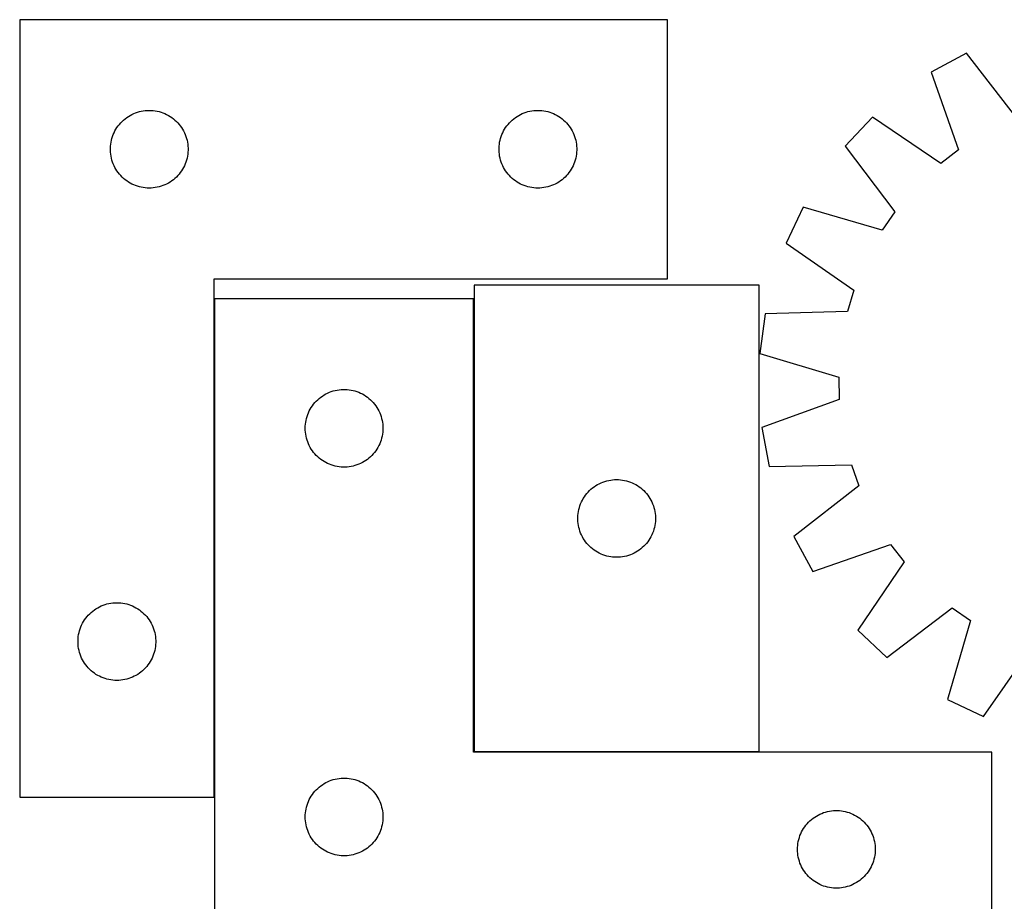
# Model space of a CAD drawing. Header units: millimetres. Extents: x 7 to 1493, y 8 to 2993.
# Tile 8 of 14: x 8 to 388, y 2653 to 2993. Entities that reach past the tile are written whole.
import ezdxf

# ---------------------------------------------------------------- set-up
doc = ezdxf.new("R2010")
doc.units = ezdxf.units.MM
doc.layers.add('COMMON', color=5, linetype='CONTINUOUS', true_color=0x0000ff)
doc.layers.add('CUT', color=7, linetype='CONTINUOUS', true_color=0x000000)

msp = doc.modelspace()

# ---------------------------------------------------------------- linework, layer by layer
at = {"layer": 'COMMON'}
for p, q in [((83.187169, 2885.674081), (83.187169, 2693.365533)), ((183.38717, 2885.674081), (183.38717, 2710.874082)), ((183.487171, 2710.774081), (293.487171, 2710.774081))]:
    msp.add_line(p, q, dxfattribs=at)
at = {"layer": 'CUT'}
for p, q in [((8.087169, 2993.365533), (8.087169, 2693.365533)), ((258.087169, 2993.365533), (8.087169, 2993.365533)), ((258.087169, 2893.365533), (258.087169, 2993.365533)), ((373.453504, 2980.420748), (359.930689, 2973.081535)), ((392.924754, 2955.324031), (373.453504, 2980.420748)), ((359.930689, 2973.081535), (370.363219, 2943.079251)), ((50.698948, 2956.419812), (51.380762, 2956.78284)), ((51.380762, 2956.78284), (52.08036, 2957.110287)), ((52.08036, 2957.110287), (52.795887, 2957.401286)), ((52.795887, 2957.401286), (53.525446, 2957.655064)), ((53.525446, 2957.655064), (54.267102, 2957.870949)), ((54.267102, 2957.870949), (55.018888, 2958.048369)), ((55.018888, 2958.048369), (55.77881, 2958.186852)), ((55.77881, 2958.186852), (56.544854, 2958.286032)), ((56.544854, 2958.286032), (57.314987, 2958.345645)), ((57.314987, 2958.345645), (58.087169, 2958.365533)), ((58.087169, 2958.365533), (58.85935, 2958.345645)), ((58.85935, 2958.345645), (59.629483, 2958.286032)), ((59.629483, 2958.286032), (60.395527, 2958.186852)), ((60.395527, 2958.186852), (61.15545, 2958.048369)), ((61.15545, 2958.048369), (61.907235, 2957.870949)), ((61.907235, 2957.870949), (62.648891, 2957.655064)), ((62.648891, 2957.655064), (63.37845, 2957.401286)), ((63.37845, 2957.401286), (64.093977, 2957.110287)), ((64.093977, 2957.110287), (64.793575, 2956.78284)), ((64.793575, 2956.78284), (65.47539, 2956.419812)), ((200.698948, 2956.419812), (201.380762, 2956.78284)), ((201.380762, 2956.78284), (202.08036, 2957.110287)), ((202.08036, 2957.110287), (202.795887, 2957.401286)), ((202.795887, 2957.401286), (203.525446, 2957.655064)), ((203.525446, 2957.655064), (204.267102, 2957.870949)), ((204.267102, 2957.870949), (205.018888, 2958.048369)), ((205.018888, 2958.048369), (205.77881, 2958.186852)), ((205.77881, 2958.186852), (206.544854, 2958.286032)), ((206.544854, 2958.286032), (207.314987, 2958.345645)), ((207.314987, 2958.345645), (208.087169, 2958.365533)), ((208.087169, 2958.365533), (208.85935, 2958.345645)), ((208.85935, 2958.345645), (209.629483, 2958.286032)), ((209.629483, 2958.286032), (210.395527, 2958.186852)), ((210.395527, 2958.186852), (211.15545, 2958.048369)), ((211.15545, 2958.048369), (211.907235, 2957.870949)), ((211.907235, 2957.870949), (212.648891, 2957.655064)), ((212.648891, 2957.655064), (213.37845, 2957.401286)), ((213.37845, 2957.401286), (214.093977, 2957.110287)), ((214.093977, 2957.110287), (214.793575, 2956.78284)), ((214.793575, 2956.78284), (215.47539, 2956.419812)), ((46.08958, 2952.368748), (46.568962, 2952.974431)), ((46.568962, 2952.974431), (47.078888, 2953.554634)), ((47.078888, 2953.554634), (47.618006, 2954.107816)), ((47.618006, 2954.107816), (48.184887, 2954.632512)), ((48.184887, 2954.632512), (48.778026, 2955.127331)), ((48.778026, 2955.127331), (49.395852, 2955.590959)), ((49.395852, 2955.590959), (50.036726, 2956.022167)), ((50.036726, 2956.022167), (50.698948, 2956.419812)), ((65.47539, 2956.419812), (66.137611, 2956.022167)), ((66.137611, 2956.022167), (66.778485, 2955.590959)), ((66.778485, 2955.590959), (67.396311, 2955.127331)), ((67.396311, 2955.127331), (67.98945, 2954.632512)), ((67.98945, 2954.632512), (68.556331, 2954.107816)), ((68.556331, 2954.107816), (69.095449, 2953.554634)), ((69.095449, 2953.554634), (69.605375, 2952.974431)), ((69.605375, 2952.974431), (70.084757, 2952.368748)), ((196.08958, 2952.368748), (196.568962, 2952.974431)), ((196.568962, 2952.974431), (197.078888, 2953.554634)), ((197.078888, 2953.554634), (197.618006, 2954.107816)), ((197.618006, 2954.107816), (198.184887, 2954.632512)), ((198.184887, 2954.632512), (198.778026, 2955.127331)), ((198.778026, 2955.127331), (199.395852, 2955.590959)), ((199.395852, 2955.590959), (200.036726, 2956.022167)), ((200.036726, 2956.022167), (200.698948, 2956.419812)), ((215.47539, 2956.419812), (216.137611, 2956.022167)), ((216.137611, 2956.022167), (216.778485, 2955.590959)), ((216.778485, 2955.590959), (217.396311, 2955.127331)), ((217.396311, 2955.127331), (217.98945, 2954.632512)), ((217.98945, 2954.632512), (218.556331, 2954.107816)), ((218.556331, 2954.107816), (219.095449, 2953.554634)), ((219.095449, 2953.554634), (219.605375, 2952.974431)), ((219.605375, 2952.974431), (220.084757, 2952.368748)), ((337.286246, 2955.712165), (326.693227, 2944.55338)), ((363.559818, 2937.860717), (337.286246, 2955.712165)), ((43.91983, 2948.293669), (44.192309, 2949.016452)), ((44.192309, 2949.016452), (44.501635, 2949.724249)), ((44.501635, 2949.724249), (44.846987, 2950.415185)), ((44.846987, 2950.415185), (45.227449, 2951.087426)), ((45.227449, 2951.087426), (45.642013, 2951.739189)), ((45.642013, 2951.739189), (46.08958, 2952.368748)), ((70.084757, 2952.368748), (70.532324, 2951.739189)), ((70.532324, 2951.739189), (70.946888, 2951.087426)), ((70.946888, 2951.087426), (71.32735, 2950.415185)), ((71.32735, 2950.415185), (71.672702, 2949.724249)), ((71.672702, 2949.724249), (71.982028, 2949.016452)), ((71.982028, 2949.016452), (72.254507, 2948.293669)), ((193.91983, 2948.293669), (194.192309, 2949.016452)), ((194.192309, 2949.016452), (194.501635, 2949.724249)), ((194.501635, 2949.724249), (194.846987, 2950.415185)), ((194.846987, 2950.415185), (195.227449, 2951.087426)), ((195.227449, 2951.087426), (195.642013, 2951.739189)), ((195.642013, 2951.739189), (196.08958, 2952.368748)), ((220.084757, 2952.368748), (220.532324, 2951.739189)), ((220.532324, 2951.739189), (220.946888, 2951.087426)), ((220.946888, 2951.087426), (221.32735, 2950.415185)), ((221.32735, 2950.415185), (221.672702, 2949.724249)), ((221.672702, 2949.724249), (221.982028, 2949.016452)), ((221.982028, 2949.016452), (222.254507, 2948.293669)), ((43.131906, 2944.523165), (43.211328, 2945.291509)), ((43.211328, 2945.291509), (43.330199, 2946.054745)), ((43.330199, 2946.054745), (43.488203, 2946.81085)), ((43.488203, 2946.81085), (43.68492, 2947.557818)), ((43.68492, 2947.557818), (43.91983, 2948.293669)), ((72.254507, 2948.293669), (72.489417, 2947.557818)), ((72.489417, 2947.557818), (72.686134, 2946.81085)), ((72.686134, 2946.81085), (72.844138, 2946.054745)), ((72.844138, 2946.054745), (72.963009, 2945.291509)), ((72.963009, 2945.291509), (73.042431, 2944.523165)), ((193.131906, 2944.523165), (193.211328, 2945.291509)), ((193.211328, 2945.291509), (193.330199, 2946.054745)), ((193.330199, 2946.054745), (193.488203, 2946.81085)), ((193.488203, 2946.81085), (193.68492, 2947.557818)), ((193.68492, 2947.557818), (193.91983, 2948.293669)), ((222.254507, 2948.293669), (222.489417, 2947.557818)), ((222.489417, 2947.557818), (222.686134, 2946.81085)), ((222.686134, 2946.81085), (222.844138, 2946.054745)), ((222.844138, 2946.054745), (222.963009, 2945.291509)), ((222.963009, 2945.291509), (223.042431, 2944.523165)), ((43.092142, 2943.751752), (43.131906, 2944.523165)), ((43.092142, 2942.979315), (43.092142, 2943.751752)), ((43.131906, 2942.207902), (43.092142, 2942.979315)), ((43.211328, 2941.439558), (43.131906, 2942.207902)), ((43.330199, 2940.676322), (43.211328, 2941.439558)), ((72.963009, 2941.439558), (72.844138, 2940.676322)), ((73.042431, 2942.207902), (72.963009, 2941.439558)), ((73.042431, 2944.523165), (73.082196, 2943.751752)), ((73.082196, 2942.979315), (73.042431, 2942.207902)), ((73.082196, 2943.751752), (73.082196, 2942.979315)), ((193.092142, 2943.751752), (193.131906, 2944.523165)), ((193.092142, 2942.979315), (193.092142, 2943.751752)), ((193.131906, 2942.207902), (193.092142, 2942.979315)), ((193.211328, 2941.439558), (193.131906, 2942.207902)), ((193.330199, 2940.676322), (193.211328, 2941.439558)), ((222.963009, 2941.439558), (222.844138, 2940.676322)), ((223.042431, 2942.207902), (222.963009, 2941.439558)), ((223.042431, 2944.523165), (223.082196, 2943.751752)), ((223.082196, 2942.979315), (223.042431, 2942.207902)), ((223.082196, 2943.751752), (223.082196, 2942.979315)), ((326.693227, 2944.55338), (345.886368, 2919.243341)), ((370.363219, 2943.079251), (363.559818, 2937.860717)), ((43.488203, 2939.920217), (43.330199, 2940.676322)), ((43.68492, 2939.173249), (43.488203, 2939.920217)), ((43.91983, 2938.437398), (43.68492, 2939.173249)), ((44.192309, 2937.714615), (43.91983, 2938.437398)), ((44.501635, 2937.006818), (44.192309, 2937.714615)), ((71.982028, 2937.714615), (71.672702, 2937.006818)), ((72.254507, 2938.437398), (71.982028, 2937.714615)), ((72.489417, 2939.173249), (72.254507, 2938.437398)), ((72.686134, 2939.920217), (72.489417, 2939.173249)), ((72.844138, 2940.676322), (72.686134, 2939.920217)), ((193.488203, 2939.920217), (193.330199, 2940.676322)), ((193.68492, 2939.173249), (193.488203, 2939.920217)), ((193.91983, 2938.437398), (193.68492, 2939.173249)), ((194.192309, 2937.714615), (193.91983, 2938.437398)), ((194.501635, 2937.006818), (194.192309, 2937.714615)), ((221.982028, 2937.714615), (221.672702, 2937.006818)), ((222.254507, 2938.437398), (221.982028, 2937.714615)), ((222.489417, 2939.173249), (222.254507, 2938.437398)), ((222.686134, 2939.920217), (222.489417, 2939.173249)), ((222.844138, 2940.676322), (222.686134, 2939.920217)), ((44.846987, 2936.315882), (44.501635, 2937.006818)), ((45.227449, 2935.643641), (44.846987, 2936.315882)), ((45.642013, 2934.991878), (45.227449, 2935.643641)), ((46.08958, 2934.362319), (45.642013, 2934.991878)), ((46.568962, 2933.756636), (46.08958, 2934.362319)), ((47.078888, 2933.176433), (46.568962, 2933.756636)), ((69.605375, 2933.756636), (69.095449, 2933.176433)), ((70.084757, 2934.362319), (69.605375, 2933.756636)), ((70.532324, 2934.991878), (70.084757, 2934.362319)), ((70.946888, 2935.643641), (70.532324, 2934.991878)), ((71.32735, 2936.315882), (70.946888, 2935.643641)), ((71.672702, 2937.006818), (71.32735, 2936.315882)), ((194.846987, 2936.315882), (194.501635, 2937.006818)), ((195.227449, 2935.643641), (194.846987, 2936.315882)), ((195.642013, 2934.991878), (195.227449, 2935.643641)), ((196.08958, 2934.362319), (195.642013, 2934.991878)), ((196.568962, 2933.756636), (196.08958, 2934.362319)), ((197.078888, 2933.176433), (196.568962, 2933.756636)), ((219.605375, 2933.756636), (219.095449, 2933.176433)), ((220.084757, 2934.362319), (219.605375, 2933.756636)), ((220.532324, 2934.991878), (220.084757, 2934.362319)), ((220.946888, 2935.643641), (220.532324, 2934.991878)), ((221.32735, 2936.315882), (220.946888, 2935.643641)), ((221.672702, 2937.006818), (221.32735, 2936.315882)), ((47.618006, 2932.623251), (47.078888, 2933.176433)), ((48.184887, 2932.098555), (47.618006, 2932.623251)), ((48.778026, 2931.603736), (48.184887, 2932.098555)), ((49.395852, 2931.140108), (48.778026, 2931.603736)), ((50.036726, 2930.7089), (49.395852, 2931.140108)), ((50.698948, 2930.311255), (50.036726, 2930.7089)), ((51.380762, 2929.948227), (50.698948, 2930.311255)), ((52.08036, 2929.62078), (51.380762, 2929.948227)), ((64.793575, 2929.948227), (64.093977, 2929.62078)), ((65.47539, 2930.311255), (64.793575, 2929.948227)), ((66.137611, 2930.7089), (65.47539, 2930.311255)), ((66.778485, 2931.140108), (66.137611, 2930.7089)), ((67.396311, 2931.603736), (66.778485, 2931.140108)), ((67.98945, 2932.098555), (67.396311, 2931.603736)), ((68.556331, 2932.623251), (67.98945, 2932.098555)), ((69.095449, 2933.176433), (68.556331, 2932.623251)), ((197.618006, 2932.623251), (197.078888, 2933.176433)), ((198.184887, 2932.098555), (197.618006, 2932.623251)), ((198.778026, 2931.603736), (198.184887, 2932.098555)), ((199.395852, 2931.140108), (198.778026, 2931.603736)), ((200.036726, 2930.7089), (199.395852, 2931.140108)), ((200.698948, 2930.311255), (200.036726, 2930.7089)), ((201.380762, 2929.948227), (200.698948, 2930.311255)), ((202.08036, 2929.62078), (201.380762, 2929.948227)), ((214.793575, 2929.948227), (214.093977, 2929.62078)), ((215.47539, 2930.311255), (214.793575, 2929.948227)), ((216.137611, 2930.7089), (215.47539, 2930.311255)), ((216.778485, 2931.140108), (216.137611, 2930.7089)), ((217.396311, 2931.603736), (216.778485, 2931.140108)), ((217.98945, 2932.098555), (217.396311, 2931.603736)), ((218.556331, 2932.623251), (217.98945, 2932.098555)), ((219.095449, 2933.176433), (218.556331, 2932.623251)), ((52.795887, 2929.329781), (52.08036, 2929.62078)), ((53.525446, 2929.076003), (52.795887, 2929.329781)), ((54.267102, 2928.860118), (53.525446, 2929.076003)), ((55.018888, 2928.682698), (54.267102, 2928.860118)), ((55.77881, 2928.544215), (55.018888, 2928.682698)), ((56.544854, 2928.445035), (55.77881, 2928.544215)), ((57.314987, 2928.385422), (56.544854, 2928.445035)), ((58.087169, 2928.365533), (57.314987, 2928.385422)), ((58.85935, 2928.385422), (58.087169, 2928.365533)), ((59.629483, 2928.445035), (58.85935, 2928.385422)), ((60.395527, 2928.544215), (59.629483, 2928.445035)), ((61.15545, 2928.682698), (60.395527, 2928.544215)), ((61.907235, 2928.860118), (61.15545, 2928.682698)), ((62.648891, 2929.076003), (61.907235, 2928.860118)), ((63.37845, 2929.329781), (62.648891, 2929.076003)), ((64.093977, 2929.62078), (63.37845, 2929.329781)), ((202.795887, 2929.329781), (202.08036, 2929.62078)), ((203.525446, 2929.076003), (202.795887, 2929.329781)), ((204.267102, 2928.860118), (203.525446, 2929.076003)), ((205.018888, 2928.682698), (204.267102, 2928.860118)), ((205.77881, 2928.544215), (205.018888, 2928.682698)), ((206.544854, 2928.445035), (205.77881, 2928.544215)), ((207.314987, 2928.385422), (206.544854, 2928.445035)), ((208.087169, 2928.365533), (207.314987, 2928.385422)), ((208.85935, 2928.385422), (208.087169, 2928.365533)), ((209.629483, 2928.445035), (208.85935, 2928.385422)), ((210.395527, 2928.544215), (209.629483, 2928.445035)), ((211.15545, 2928.682698), (210.395527, 2928.544215)), ((211.907235, 2928.860118), (211.15545, 2928.682698)), ((212.648891, 2929.076003), (211.907235, 2928.860118)), ((213.37845, 2929.329781), (212.648891, 2929.076003)), ((214.093977, 2929.62078), (213.37845, 2929.329781)), ((310.524512, 2921.036609), (303.898207, 2907.150551)), ((341.028565, 2912.177853), (310.524512, 2921.036609)), ((345.886368, 2919.243341), (341.028565, 2912.177853)), ((303.898207, 2907.150551), (329.973201, 2889.01028)), ((83.087169, 2693.365533), (83.087169, 2893.365533)), ((83.087169, 2893.365533), (258.087169, 2893.365533)), ((183.487171, 2890.874082), (183.487171, 2710.874082)), ((293.487171, 2890.874082), (183.487171, 2890.874082)), ((293.487171, 2710.874082), (293.487171, 2890.874082)), ((329.973201, 2889.01028), (327.536511, 2880.789458)), ((183.28717, 2885.674081), (83.28717, 2885.674081)), ((83.28717, 2885.674081), (83.28717, 2635.674081)), ((183.28717, 2710.674081), (183.28717, 2885.674081)), ((327.536511, 2880.789458), (295.787927, 2879.788365)), ((295.787927, 2879.788365), (293.776964, 2864.534298)), ((293.776964, 2864.534298), (324.181409, 2855.339491)), ((324.181409, 2855.339491), (324.404353, 2846.768047)), ((129.094885, 2850.076329), (129.841853, 2850.273046)), ((129.841853, 2850.273046), (130.597958, 2850.43105)), ((130.597958, 2850.43105), (131.361194, 2850.549921)), ((131.361194, 2850.549921), (132.129538, 2850.629344)), ((132.129538, 2850.629344), (132.900951, 2850.669108)), ((132.900951, 2850.669108), (133.673388, 2850.669108)), ((133.673388, 2850.669108), (134.444801, 2850.629344)), ((134.444801, 2850.629344), (135.213145, 2850.549921)), ((135.213145, 2850.549921), (135.976381, 2850.43105)), ((135.976381, 2850.43105), (136.732486, 2850.273046)), ((136.732486, 2850.273046), (137.479454, 2850.076329)), ((122.544887, 2846.143243), (123.098069, 2846.682361)), ((123.098069, 2846.682361), (123.678272, 2847.192287)), ((123.678272, 2847.192287), (124.283955, 2847.671669)), ((124.283955, 2847.671669), (124.913514, 2848.119236)), ((124.913514, 2848.119236), (125.565277, 2848.5338)), ((125.565277, 2848.5338), (126.237518, 2848.914263)), ((126.237518, 2848.914263), (126.928454, 2849.259615)), ((126.928454, 2849.259615), (127.636251, 2849.56894)), ((127.636251, 2849.56894), (128.359034, 2849.841419)), ((128.359034, 2849.841419), (129.094885, 2850.076329)), ((137.479454, 2850.076329), (138.215305, 2849.841419)), ((138.215305, 2849.841419), (138.938088, 2849.56894)), ((138.938088, 2849.56894), (139.645885, 2849.259615)), ((139.645885, 2849.259615), (140.336821, 2848.914263)), ((140.336821, 2848.914263), (141.009062, 2848.5338)), ((141.009062, 2848.5338), (141.660825, 2848.119236)), ((141.660825, 2848.119236), (142.290384, 2847.671669)), ((142.290384, 2847.671669), (142.896067, 2847.192287)), ((142.896067, 2847.192287), (143.47627, 2846.682361)), ((143.47627, 2846.682361), (144.029452, 2846.143243)), ((324.404353, 2846.768047), (294.51901, 2836.005099)), ((119.869863, 2842.380488), (120.232891, 2843.062302)), ((120.232891, 2843.062302), (120.630536, 2843.724524)), ((120.630536, 2843.724524), (121.061744, 2844.365397)), ((121.061744, 2844.365397), (121.525372, 2844.983223)), ((121.525372, 2844.983223), (122.020191, 2845.576362)), ((122.020191, 2845.576362), (122.544887, 2846.143243)), ((144.029452, 2846.143243), (144.554148, 2845.576362)), ((144.554148, 2845.576362), (145.048967, 2844.983223)), ((145.048967, 2844.983223), (145.512595, 2844.365397)), ((145.512595, 2844.365397), (145.943803, 2843.724524)), ((145.943803, 2843.724524), (146.341448, 2843.062302)), ((146.341448, 2843.062302), (146.704476, 2842.380488)), ((118.465851, 2837.982439), (118.604334, 2838.742362)), ((118.604334, 2838.742362), (118.781754, 2839.494147)), ((118.781754, 2839.494147), (118.997639, 2840.235803)), ((118.997639, 2840.235803), (119.251417, 2840.965362)), ((119.251417, 2840.965362), (119.542416, 2841.680889)), ((119.542416, 2841.680889), (119.869863, 2842.380488)), ((146.704476, 2842.380488), (147.031923, 2841.680889)), ((147.031923, 2841.680889), (147.322922, 2840.965362)), ((147.322922, 2840.965362), (147.5767, 2840.235803)), ((147.5767, 2840.235803), (147.792585, 2839.494147)), ((147.792585, 2839.494147), (147.970005, 2838.742362)), ((147.970005, 2838.742362), (148.108488, 2837.982439)), ((118.28717, 2835.674081), (118.307058, 2836.446262)), ((118.307058, 2834.901899), (118.28717, 2835.674081)), ((118.307058, 2836.446262), (118.366671, 2837.216396)), ((118.366671, 2837.216396), (118.465851, 2837.982439)), ((148.108488, 2837.982439), (148.207668, 2837.216396)), ((148.207668, 2837.216396), (148.267281, 2836.446262)), ((148.267281, 2836.446262), (148.28717, 2835.674081)), ((148.28717, 2835.674081), (148.267281, 2834.901899)), ((294.51901, 2836.005099), (297.320236, 2820.876197)), ((118.366671, 2834.131766), (118.307058, 2834.901899)), ((118.465851, 2833.365722), (118.366671, 2834.131766)), ((118.604334, 2832.6058), (118.465851, 2833.365722)), ((118.781754, 2831.854014), (118.604334, 2832.6058)), ((118.997639, 2831.112358), (118.781754, 2831.854014)), ((147.792585, 2831.854014), (147.5767, 2831.112358)), ((147.970005, 2832.6058), (147.792585, 2831.854014)), ((148.108488, 2833.365722), (147.970005, 2832.6058)), ((148.207668, 2834.131766), (148.108488, 2833.365722)), ((148.267281, 2834.901899), (148.207668, 2834.131766)), ((119.251417, 2830.382799), (118.997639, 2831.112358)), ((119.542416, 2829.667272), (119.251417, 2830.382799)), ((119.869863, 2828.967674), (119.542416, 2829.667272)), ((120.232891, 2828.28586), (119.869863, 2828.967674)), ((120.630536, 2827.623638), (120.232891, 2828.28586)), ((121.061744, 2826.982764), (120.630536, 2827.623638)), ((145.943803, 2827.623638), (145.512595, 2826.982764)), ((146.341448, 2828.28586), (145.943803, 2827.623638)), ((146.704476, 2828.967674), (146.341448, 2828.28586)), ((147.031923, 2829.667272), (146.704476, 2828.967674)), ((147.322922, 2830.382799), (147.031923, 2829.667272)), ((147.5767, 2831.112358), (147.322922, 2830.382799)), ((121.525372, 2826.364938), (121.061744, 2826.982764)), ((122.020191, 2825.771799), (121.525372, 2826.364938)), ((122.544887, 2825.204918), (122.020191, 2825.771799)), ((123.098069, 2824.6658), (122.544887, 2825.204918)), ((123.678272, 2824.155874), (123.098069, 2824.6658)), ((124.283955, 2823.676492), (123.678272, 2824.155874)), ((124.913514, 2823.228925), (124.283955, 2823.676492)), ((142.290384, 2823.676492), (141.660825, 2823.228925)), ((142.896067, 2824.155874), (142.290384, 2823.676492)), ((143.47627, 2824.6658), (142.896067, 2824.155874)), ((144.029452, 2825.204918), (143.47627, 2824.6658)), ((144.554148, 2825.771799), (144.029452, 2825.204918)), ((145.048967, 2826.364938), (144.554148, 2825.771799)), ((145.512595, 2826.982764), (145.048967, 2826.364938)), ((125.565277, 2822.814361), (124.913514, 2823.228925)), ((126.237518, 2822.433899), (125.565277, 2822.814361)), ((126.928454, 2822.088547), (126.237518, 2822.433899)), ((127.636251, 2821.779221), (126.928454, 2822.088547)), ((128.359034, 2821.506742), (127.636251, 2821.779221)), ((129.094885, 2821.271833), (128.359034, 2821.506742)), ((129.841853, 2821.075115), (129.094885, 2821.271833)), ((130.597958, 2820.917111), (129.841853, 2821.075115)), ((131.361194, 2820.798241), (130.597958, 2820.917111)), ((132.129538, 2820.718818), (131.361194, 2820.798241)), ((132.900951, 2820.679054), (132.129538, 2820.718818)), ((133.673388, 2820.679054), (132.900951, 2820.679054)), ((134.444801, 2820.718818), (133.673388, 2820.679054)), ((135.213145, 2820.798241), (134.444801, 2820.718818)), ((135.976381, 2820.917111), (135.213145, 2820.798241)), ((136.732486, 2821.075115), (135.976381, 2820.917111)), ((137.479454, 2821.271833), (136.732486, 2821.075115)), ((138.215305, 2821.506742), (137.479454, 2821.271833)), ((138.938088, 2821.779221), (138.215305, 2821.506742)), ((139.645885, 2822.088547), (138.938088, 2821.779221)), ((140.336821, 2822.433899), (139.645885, 2822.088547)), ((141.009062, 2822.814361), (140.336821, 2822.433899)), ((141.660825, 2823.228925), (141.009062, 2822.814361)), ((297.320236, 2820.876197), (329.077933, 2821.526907)), ((329.077933, 2821.526907), (331.938688, 2813.443872)), ((228.018008, 2811.616364), (228.584889, 2812.141061)), ((228.584889, 2812.141061), (229.178028, 2812.635879)), ((229.178028, 2812.635879), (229.795854, 2813.099507)), ((229.795854, 2813.099507), (230.436728, 2813.530715)), ((230.436728, 2813.530715), (231.09895, 2813.92836)), ((231.09895, 2813.92836), (231.780764, 2814.291388)), ((231.780764, 2814.291388), (232.480362, 2814.618835)), ((232.480362, 2814.618835), (233.195889, 2814.909834)), ((233.195889, 2814.909834), (233.925448, 2815.163612)), ((233.925448, 2815.163612), (234.667104, 2815.379498)), ((234.667104, 2815.379498), (235.41889, 2815.556917)), ((235.41889, 2815.556917), (236.178812, 2815.6954)), ((236.178812, 2815.6954), (236.944856, 2815.79458)), ((236.944856, 2815.79458), (237.714989, 2815.854193)), ((237.714989, 2815.854193), (238.487171, 2815.874082)), ((238.487171, 2815.874082), (239.259352, 2815.854193)), ((239.259352, 2815.854193), (240.029485, 2815.79458)), ((240.029485, 2815.79458), (240.795529, 2815.6954)), ((240.795529, 2815.6954), (241.555452, 2815.556917)), ((241.555452, 2815.556917), (242.307237, 2815.379498)), ((242.307237, 2815.379498), (243.048893, 2815.163612)), ((243.048893, 2815.163612), (243.778452, 2814.909834)), ((243.778452, 2814.909834), (244.493979, 2814.618835)), ((244.493979, 2814.618835), (245.193577, 2814.291388)), ((245.193577, 2814.291388), (245.875392, 2813.92836)), ((245.875392, 2813.92836), (246.537613, 2813.530715)), ((246.537613, 2813.530715), (247.178487, 2813.099507)), ((247.178487, 2813.099507), (247.796313, 2812.635879)), ((247.796313, 2812.635879), (248.389452, 2812.141061)), ((248.389452, 2812.141061), (248.956333, 2811.616364)), ((331.938688, 2813.443872), (306.841971, 2793.972621)), ((225.246989, 2807.923733), (225.627451, 2808.595974)), ((225.627451, 2808.595974), (226.042015, 2809.247737)), ((226.042015, 2809.247737), (226.489582, 2809.877296)), ((226.489582, 2809.877296), (226.968964, 2810.482979)), ((226.968964, 2810.482979), (227.47889, 2811.063182)), ((227.47889, 2811.063182), (228.018008, 2811.616364)), ((248.956333, 2811.616364), (249.495451, 2811.063182)), ((249.495451, 2811.063182), (250.005377, 2810.482979)), ((250.005377, 2810.482979), (250.484759, 2809.877296)), ((250.484759, 2809.877296), (250.932326, 2809.247737)), ((250.932326, 2809.247737), (251.34689, 2808.595974)), ((251.34689, 2808.595974), (251.727352, 2807.923733)), ((223.888205, 2804.319398), (224.084922, 2805.066366)), ((224.084922, 2805.066366), (224.319832, 2805.802217)), ((224.319832, 2805.802217), (224.592311, 2806.525)), ((224.592311, 2806.525), (224.901637, 2807.232798)), ((224.901637, 2807.232798), (225.246989, 2807.923733)), ((251.727352, 2807.923733), (252.072704, 2807.232798)), ((252.072704, 2807.232798), (252.38203, 2806.525)), ((252.38203, 2806.525), (252.654509, 2805.802217)), ((252.654509, 2805.802217), (252.889419, 2805.066366)), ((252.889419, 2805.066366), (253.086136, 2804.319398)), ((223.492144, 2801.2603), (223.531908, 2802.031714)), ((223.492144, 2800.487863), (223.492144, 2801.2603)), ((223.531908, 2802.031714), (223.61133, 2802.800057)), ((223.61133, 2802.800057), (223.730201, 2803.563293)), ((223.730201, 2803.563293), (223.888205, 2804.319398)), ((253.086136, 2804.319398), (253.24414, 2803.563293)), ((253.24414, 2803.563293), (253.363011, 2802.800057)), ((253.363011, 2802.800057), (253.442433, 2802.031714)), ((253.442433, 2802.031714), (253.482198, 2801.2603)), ((253.482198, 2801.2603), (253.482198, 2800.487863)), ((223.531908, 2799.71645), (223.492144, 2800.487863)), ((223.61133, 2798.948106), (223.531908, 2799.71645)), ((223.730201, 2798.18487), (223.61133, 2798.948106)), ((223.888205, 2797.428766), (223.730201, 2798.18487)), ((224.084922, 2796.681797), (223.888205, 2797.428766)), ((253.086136, 2797.428766), (252.889419, 2796.681797)), ((253.24414, 2798.18487), (253.086136, 2797.428766)), ((253.363011, 2798.948106), (253.24414, 2798.18487)), ((253.442433, 2799.71645), (253.363011, 2798.948106)), ((253.482198, 2800.487863), (253.442433, 2799.71645)), ((224.319832, 2795.945946), (224.084922, 2796.681797)), ((224.592311, 2795.223163), (224.319832, 2795.945946)), ((224.901637, 2794.515366), (224.592311, 2795.223163)), ((225.246989, 2793.824431), (224.901637, 2794.515366)), ((225.627451, 2793.15219), (225.246989, 2793.824431)), ((226.042015, 2792.500426), (225.627451, 2793.15219)), ((251.34689, 2793.15219), (250.932326, 2792.500426)), ((251.727352, 2793.824431), (251.34689, 2793.15219)), ((252.072704, 2794.515366), (251.727352, 2793.824431)), ((252.38203, 2795.223163), (252.072704, 2794.515366)), ((252.654509, 2795.945946), (252.38203, 2795.223163)), ((252.889419, 2796.681797), (252.654509, 2795.945946)), ((306.841971, 2793.972621), (314.181184, 2780.449807)), ((226.489582, 2791.870867), (226.042015, 2792.500426)), ((226.968964, 2791.265184), (226.489582, 2791.870867)), ((227.47889, 2790.684982), (226.968964, 2791.265184)), ((228.018008, 2790.131799), (227.47889, 2790.684982)), ((228.584889, 2789.607103), (228.018008, 2790.131799)), ((229.178028, 2789.112285), (228.584889, 2789.607103)), ((248.389452, 2789.607103), (247.796313, 2789.112285)), ((248.956333, 2790.131799), (248.389452, 2789.607103)), ((249.495451, 2790.684982), (248.956333, 2790.131799)), ((250.005377, 2791.265184), (249.495451, 2790.684982)), ((250.484759, 2791.870867), (250.005377, 2791.265184)), ((250.932326, 2792.500426), (250.484759, 2791.870867)), ((314.181184, 2780.449807), (344.183468, 2790.882337)), ((344.183468, 2790.882337), (349.402002, 2784.078935)), ((229.795854, 2788.648657), (229.178028, 2789.112285)), ((230.436728, 2788.217448), (229.795854, 2788.648657)), ((231.09895, 2787.819803), (230.436728, 2788.217448)), ((231.780764, 2787.456775), (231.09895, 2787.819803)), ((232.480362, 2787.129328), (231.780764, 2787.456775)), ((233.195889, 2786.838329), (232.480362, 2787.129328)), ((233.925448, 2786.584551), (233.195889, 2786.838329)), ((234.667104, 2786.368666), (233.925448, 2786.584551)), ((235.41889, 2786.191246), (234.667104, 2786.368666)), ((236.178812, 2786.052763), (235.41889, 2786.191246)), ((236.944856, 2785.953584), (236.178812, 2786.052763)), ((237.714989, 2785.89397), (236.944856, 2785.953584)), ((238.487171, 2785.874082), (237.714989, 2785.89397)), ((239.259352, 2785.89397), (238.487171, 2785.874082)), ((240.029485, 2785.953584), (239.259352, 2785.89397)), ((240.795529, 2786.052763), (240.029485, 2785.953584)), ((241.555452, 2786.191246), (240.795529, 2786.052763)), ((242.307237, 2786.368666), (241.555452, 2786.191246)), ((243.048893, 2786.584551), (242.307237, 2786.368666)), ((243.778452, 2786.838329), (243.048893, 2786.584551)), ((244.493979, 2787.129328), (243.778452, 2786.838329)), ((245.193577, 2787.456775), (244.493979, 2787.129328)), ((245.875392, 2787.819803), (245.193577, 2787.456775)), ((246.537613, 2788.217448), (245.875392, 2787.819803)), ((247.178487, 2788.648657), (246.537613, 2788.217448)), ((247.796313, 2789.112285), (247.178487, 2788.648657)), ((349.402002, 2784.078935), (331.550554, 2757.805364)), ((38.198948, 2766.419812), (38.880762, 2766.78284)), ((38.880762, 2766.78284), (39.58036, 2767.110287)), ((39.58036, 2767.110287), (40.295887, 2767.401286)), ((40.295887, 2767.401286), (41.025446, 2767.655064)), ((41.025446, 2767.655064), (41.767102, 2767.870949)), ((41.767102, 2767.870949), (42.518888, 2768.048369)), ((42.518888, 2768.048369), (43.27881, 2768.186852)), ((43.27881, 2768.186852), (44.044854, 2768.286032)), ((44.044854, 2768.286032), (44.814987, 2768.345645)), ((44.814987, 2768.345645), (45.587169, 2768.365533)), ((45.587169, 2768.365533), (46.35935, 2768.345645)), ((46.35935, 2768.345645), (47.129483, 2768.286032)), ((47.129483, 2768.286032), (47.895527, 2768.186852)), ((47.895527, 2768.186852), (48.65545, 2768.048369)), ((48.65545, 2768.048369), (49.407235, 2767.870949)), ((49.407235, 2767.870949), (50.148891, 2767.655064)), ((50.148891, 2767.655064), (50.87845, 2767.401286)), ((50.87845, 2767.401286), (51.593977, 2767.110287)), ((51.593977, 2767.110287), (52.293575, 2766.78284)), ((52.293575, 2766.78284), (52.97539, 2766.419812)), ((33.58958, 2762.368748), (34.068962, 2762.974431)), ((34.068962, 2762.974431), (34.578888, 2763.554634)), ((34.578888, 2763.554634), (35.118006, 2764.107816)), ((35.118006, 2764.107816), (35.684887, 2764.632512)), ((35.684887, 2764.632512), (36.278026, 2765.127331)), ((36.278026, 2765.127331), (36.895852, 2765.590959)), ((36.895852, 2765.590959), (37.536726, 2766.022167)), ((37.536726, 2766.022167), (38.198948, 2766.419812)), ((52.97539, 2766.419812), (53.637611, 2766.022167)), ((53.637611, 2766.022167), (54.278485, 2765.590959)), ((54.278485, 2765.590959), (54.896311, 2765.127331)), ((54.896311, 2765.127331), (55.48945, 2764.632512)), ((55.48945, 2764.632512), (56.056331, 2764.107816)), ((56.056331, 2764.107816), (56.595449, 2763.554634)), ((56.595449, 2763.554634), (57.105375, 2762.974431)), ((57.105375, 2762.974431), (57.584757, 2762.368748)), ((342.709339, 2747.212345), (368.019378, 2766.405486)), ((368.019378, 2766.405486), (375.084866, 2761.547682)), ((31.41983, 2758.293669), (31.692309, 2759.016452)), ((31.692309, 2759.016452), (32.001635, 2759.724249)), ((32.001635, 2759.724249), (32.346987, 2760.415185)), ((32.346987, 2760.415185), (32.727449, 2761.087426)), ((32.727449, 2761.087426), (33.142013, 2761.739189)), ((33.142013, 2761.739189), (33.58958, 2762.368748)), ((57.584757, 2762.368748), (58.032324, 2761.739189)), ((58.032324, 2761.739189), (58.446888, 2761.087426)), ((58.446888, 2761.087426), (58.82735, 2760.415185)), ((58.82735, 2760.415185), (59.172702, 2759.724249)), ((59.172702, 2759.724249), (59.482028, 2759.016452)), ((59.482028, 2759.016452), (59.754507, 2758.293669)), ((375.084866, 2761.547682), (366.22611, 2731.04363)), ((30.631906, 2754.523165), (30.711328, 2755.291509)), ((30.711328, 2755.291509), (30.830199, 2756.054745)), ((30.830199, 2756.054745), (30.988203, 2756.81085)), ((30.988203, 2756.81085), (31.18492, 2757.557818)), ((31.18492, 2757.557818), (31.41983, 2758.293669)), ((59.754507, 2758.293669), (59.989417, 2757.557818)), ((59.989417, 2757.557818), (60.186134, 2756.81085)), ((60.186134, 2756.81085), (60.344138, 2756.054745)), ((60.344138, 2756.054745), (60.463009, 2755.291509)), ((60.463009, 2755.291509), (60.542431, 2754.523165)), ((331.550554, 2757.805364), (342.709339, 2747.212345)), ((30.592142, 2753.751752), (30.631906, 2754.523165)), ((30.592142, 2752.979315), (30.592142, 2753.751752)), ((30.631906, 2752.207902), (30.592142, 2752.979315)), ((30.711328, 2751.439558), (30.631906, 2752.207902)), ((30.830199, 2750.676322), (30.711328, 2751.439558)), ((60.463009, 2751.439558), (60.344138, 2750.676322)), ((60.542431, 2752.207902), (60.463009, 2751.439558)), ((60.542431, 2754.523165), (60.582196, 2753.751752)), ((60.582196, 2752.979315), (60.542431, 2752.207902)), ((60.582196, 2753.751752), (60.582196, 2752.979315)), ((30.988203, 2749.920217), (30.830199, 2750.676322)), ((31.18492, 2749.173249), (30.988203, 2749.920217)), ((31.41983, 2748.437398), (31.18492, 2749.173249)), ((31.692309, 2747.714615), (31.41983, 2748.437398)), ((32.001635, 2747.006818), (31.692309, 2747.714615)), ((59.482028, 2747.714615), (59.172702, 2747.006818)), ((59.754507, 2748.437398), (59.482028, 2747.714615)), ((59.989417, 2749.173249), (59.754507, 2748.437398)), ((60.186134, 2749.920217), (59.989417, 2749.173249)), ((60.344138, 2750.676322), (60.186134, 2749.920217)), ((380.112168, 2724.417324), (398.252439, 2750.492318)), ((32.346987, 2746.315882), (32.001635, 2747.006818)), ((32.727449, 2745.643641), (32.346987, 2746.315882)), ((33.142013, 2744.991878), (32.727449, 2745.643641)), ((33.58958, 2744.362319), (33.142013, 2744.991878)), ((34.068962, 2743.756636), (33.58958, 2744.362319)), ((34.578888, 2743.176433), (34.068962, 2743.756636)), ((57.105375, 2743.756636), (56.595449, 2743.176433)), ((57.584757, 2744.362319), (57.105375, 2743.756636)), ((58.032324, 2744.991878), (57.584757, 2744.362319)), ((58.446888, 2745.643641), (58.032324, 2744.991878)), ((58.82735, 2746.315882), (58.446888, 2745.643641)), ((59.172702, 2747.006818), (58.82735, 2746.315882)), ((35.118006, 2742.623251), (34.578888, 2743.176433)), ((35.684887, 2742.098555), (35.118006, 2742.623251)), ((36.278026, 2741.603736), (35.684887, 2742.098555)), ((36.895852, 2741.140108), (36.278026, 2741.603736)), ((37.536726, 2740.7089), (36.895852, 2741.140108)), ((38.198948, 2740.311255), (37.536726, 2740.7089)), ((38.880762, 2739.948227), (38.198948, 2740.311255)), ((39.58036, 2739.62078), (38.880762, 2739.948227)), ((52.293575, 2739.948227), (51.593977, 2739.62078)), ((52.97539, 2740.311255), (52.293575, 2739.948227)), ((53.637611, 2740.7089), (52.97539, 2740.311255)), ((54.278485, 2741.140108), (53.637611, 2740.7089)), ((54.896311, 2741.603736), (54.278485, 2741.140108)), ((55.48945, 2742.098555), (54.896311, 2741.603736)), ((56.056331, 2742.623251), (55.48945, 2742.098555)), ((56.595449, 2743.176433), (56.056331, 2742.623251)), ((40.295887, 2739.329781), (39.58036, 2739.62078)), ((41.025446, 2739.076003), (40.295887, 2739.329781)), ((41.767102, 2738.860118), (41.025446, 2739.076003)), ((42.518888, 2738.682698), (41.767102, 2738.860118)), ((43.27881, 2738.544215), (42.518888, 2738.682698)), ((44.044854, 2738.445035), (43.27881, 2738.544215)), ((44.814987, 2738.385422), (44.044854, 2738.445035)), ((45.587169, 2738.365533), (44.814987, 2738.385422)), ((46.35935, 2738.385422), (45.587169, 2738.365533)), ((47.129483, 2738.445035), (46.35935, 2738.385422)), ((47.895527, 2738.544215), (47.129483, 2738.445035)), ((48.65545, 2738.682698), (47.895527, 2738.544215)), ((49.407235, 2738.860118), (48.65545, 2738.682698)), ((50.148891, 2739.076003), (49.407235, 2738.860118)), ((50.87845, 2739.329781), (50.148891, 2739.076003)), ((51.593977, 2739.62078), (50.87845, 2739.329781)), ((366.22611, 2731.04363), (380.112168, 2724.417324)), ((383.28717, 2710.674081), (183.28717, 2710.674081)), ((183.487171, 2710.874082), (293.487171, 2710.874082)), ((383.28717, 2635.674081), (383.28717, 2710.674081)), ((124.913514, 2698.119236), (125.565277, 2698.5338)), ((125.565277, 2698.5338), (126.237518, 2698.914263)), ((126.237518, 2698.914263), (126.928454, 2699.259615)), ((126.928454, 2699.259615), (127.636251, 2699.56894)), ((127.636251, 2699.56894), (128.359034, 2699.841419)), ((128.359034, 2699.841419), (129.094885, 2700.076329)), ((129.094885, 2700.076329), (129.841853, 2700.273046)), ((129.841853, 2700.273046), (130.597958, 2700.43105)), ((130.597958, 2700.43105), (131.361194, 2700.549921)), ((131.361194, 2700.549921), (132.129538, 2700.629344)), ((132.129538, 2700.629344), (132.900951, 2700.669108)), ((132.900951, 2700.669108), (133.673388, 2700.669108)), ((133.673388, 2700.669108), (134.444801, 2700.629344)), ((134.444801, 2700.629344), (135.213145, 2700.549921)), ((135.213145, 2700.549921), (135.976381, 2700.43105)), ((135.976381, 2700.43105), (136.732486, 2700.273046)), ((136.732486, 2700.273046), (137.479454, 2700.076329)), ((137.479454, 2700.076329), (138.215305, 2699.841419)), ((138.215305, 2699.841419), (138.938088, 2699.56894)), ((138.938088, 2699.56894), (139.645885, 2699.259615)), ((139.645885, 2699.259615), (140.336821, 2698.914263)), ((140.336821, 2698.914263), (141.009062, 2698.5338)), ((141.009062, 2698.5338), (141.660825, 2698.119236)), ((120.630536, 2693.724524), (121.061744, 2694.365397)), ((121.061744, 2694.365397), (121.525372, 2694.983223)), ((121.525372, 2694.983223), (122.020191, 2695.576362)), ((122.020191, 2695.576362), (122.544887, 2696.143243)), ((122.544887, 2696.143243), (123.098069, 2696.682361)), ((123.098069, 2696.682361), (123.678272, 2697.192287)), ((123.678272, 2697.192287), (124.283955, 2697.671669)), ((124.283955, 2697.671669), (124.913514, 2698.119236)), ((141.660825, 2698.119236), (142.290384, 2697.671669)), ((142.290384, 2697.671669), (142.896067, 2697.192287)), ((142.896067, 2697.192287), (143.47627, 2696.682361)), ((143.47627, 2696.682361), (144.029452, 2696.143243)), ((144.029452, 2696.143243), (144.554148, 2695.576362)), ((144.554148, 2695.576362), (145.048967, 2694.983223)), ((145.048967, 2694.983223), (145.512595, 2694.365397)), ((145.512595, 2694.365397), (145.943803, 2693.724524)), ((8.087169, 2693.365533), (83.087169, 2693.365533)), ((118.997639, 2690.235803), (119.251417, 2690.965362)), ((119.251417, 2690.965362), (119.542416, 2691.680889)), ((119.542416, 2691.680889), (119.869863, 2692.380488)), ((119.869863, 2692.380488), (120.232891, 2693.062302)), ((120.232891, 2693.062302), (120.630536, 2693.724524)), ((145.943803, 2693.724524), (146.341448, 2693.062302)), ((146.341448, 2693.062302), (146.704476, 2692.380488)), ((146.704476, 2692.380488), (147.031923, 2691.680889)), ((147.031923, 2691.680889), (147.322922, 2690.965362)), ((147.322922, 2690.965362), (147.5767, 2690.235803)), ((118.307058, 2686.446262), (118.366671, 2687.216396)), ((118.366671, 2687.216396), (118.465851, 2687.982439)), ((118.465851, 2687.982439), (118.604334, 2688.742362)), ((118.604334, 2688.742362), (118.781754, 2689.494147)), ((118.781754, 2689.494147), (118.997639, 2690.235803)), ((147.5767, 2690.235803), (147.792585, 2689.494147)), ((147.792585, 2689.494147), (147.970005, 2688.742362)), ((147.970005, 2688.742362), (148.108488, 2687.982439)), ((148.108488, 2687.982439), (148.207668, 2687.216396)), ((148.207668, 2687.216396), (148.267281, 2686.446262)), ((316.237518, 2686.414263), (316.928454, 2686.759615)), ((316.928454, 2686.759615), (317.636251, 2687.06894)), ((317.636251, 2687.06894), (318.359034, 2687.341419)), ((318.359034, 2687.341419), (319.094885, 2687.576329)), ((319.094885, 2687.576329), (319.841853, 2687.773046)), ((319.841853, 2687.773046), (320.597958, 2687.93105)), ((320.597958, 2687.93105), (321.361194, 2688.049921)), ((321.361194, 2688.049921), (322.129538, 2688.129344)), ((322.129538, 2688.129344), (322.900951, 2688.169108)), ((322.900951, 2688.169108), (323.673388, 2688.169108)), ((323.673388, 2688.169108), (324.444801, 2688.129344)), ((324.444801, 2688.129344), (325.213145, 2688.049921)), ((325.213145, 2688.049921), (325.976381, 2687.93105)), ((325.976381, 2687.93105), (326.732486, 2687.773046)), ((326.732486, 2687.773046), (327.479454, 2687.576329)), ((327.479454, 2687.576329), (328.215305, 2687.341419)), ((328.215305, 2687.341419), (328.938088, 2687.06894)), ((328.938088, 2687.06894), (329.645885, 2686.759615)), ((329.645885, 2686.759615), (330.336821, 2686.414263)), ((118.28717, 2685.674081), (118.307058, 2686.446262)), ((118.307058, 2684.901899), (118.28717, 2685.674081)), ((118.366671, 2684.131766), (118.307058, 2684.901899)), ((118.465851, 2683.365722), (118.366671, 2684.131766)), ((118.604334, 2682.6058), (118.465851, 2683.365722)), ((148.108488, 2683.365722), (147.970005, 2682.6058)), ((148.207668, 2684.131766), (148.108488, 2683.365722)), ((148.267281, 2684.901899), (148.207668, 2684.131766)), ((148.267281, 2686.446262), (148.28717, 2685.674081)), ((148.28717, 2685.674081), (148.267281, 2684.901899)), ((311.525372, 2682.483223), (312.020191, 2683.076362)), ((312.020191, 2683.076362), (312.544887, 2683.643243)), ((312.544887, 2683.643243), (313.098069, 2684.182361)), ((313.098069, 2684.182361), (313.678272, 2684.692287)), ((313.678272, 2684.692287), (314.283955, 2685.171669)), ((314.283955, 2685.171669), (314.913514, 2685.619236)), ((314.913514, 2685.619236), (315.565277, 2686.0338)), ((315.565277, 2686.0338), (316.237518, 2686.414263)), ((330.336821, 2686.414263), (331.009062, 2686.0338)), ((331.009062, 2686.0338), (331.660825, 2685.619236)), ((331.660825, 2685.619236), (332.290384, 2685.171669)), ((332.290384, 2685.171669), (332.896067, 2684.692287)), ((332.896067, 2684.692287), (333.47627, 2684.182361)), ((333.47627, 2684.182361), (334.029452, 2683.643243)), ((334.029452, 2683.643243), (334.554148, 2683.076362)), ((334.554148, 2683.076362), (335.048967, 2682.483223)), ((118.781754, 2681.854014), (118.604334, 2682.6058)), ((118.997639, 2681.112358), (118.781754, 2681.854014)), ((119.251417, 2680.382799), (118.997639, 2681.112358)), ((119.542416, 2679.667272), (119.251417, 2680.382799)), ((119.869863, 2678.967674), (119.542416, 2679.667272)), ((147.031923, 2679.667272), (146.704476, 2678.967674)), ((147.322922, 2680.382799), (147.031923, 2679.667272)), ((147.5767, 2681.112358), (147.322922, 2680.382799)), ((147.792585, 2681.854014), (147.5767, 2681.112358)), ((147.970005, 2682.6058), (147.792585, 2681.854014)), ((309.251417, 2678.465362), (309.542416, 2679.180889)), ((309.542416, 2679.180889), (309.869863, 2679.880488)), ((309.869863, 2679.880488), (310.232891, 2680.562302)), ((310.232891, 2680.562302), (310.630536, 2681.224524)), ((310.630536, 2681.224524), (311.061744, 2681.865397)), ((311.061744, 2681.865397), (311.525372, 2682.483223)), ((335.048967, 2682.483223), (335.512595, 2681.865397)), ((335.512595, 2681.865397), (335.943803, 2681.224524)), ((335.943803, 2681.224524), (336.341448, 2680.562302)), ((336.341448, 2680.562302), (336.704476, 2679.880488)), ((336.704476, 2679.880488), (337.031923, 2679.180889)), ((337.031923, 2679.180889), (337.322922, 2678.465362)), ((120.232891, 2678.28586), (119.869863, 2678.967674)), ((120.630536, 2677.623638), (120.232891, 2678.28586)), ((121.061744, 2676.982764), (120.630536, 2677.623638)), ((121.525372, 2676.364938), (121.061744, 2676.982764)), ((122.020191, 2675.771799), (121.525372, 2676.364938)), ((122.544887, 2675.204918), (122.020191, 2675.771799)), ((144.554148, 2675.771799), (144.029452, 2675.204918)), ((145.048967, 2676.364938), (144.554148, 2675.771799)), ((145.512595, 2676.982764), (145.048967, 2676.364938)), ((145.943803, 2677.623638), (145.512595, 2676.982764)), ((146.341448, 2678.28586), (145.943803, 2677.623638)), ((146.704476, 2678.967674), (146.341448, 2678.28586)), ((308.366671, 2674.716396), (308.465851, 2675.482439)), ((308.465851, 2675.482439), (308.604334, 2676.242362)), ((308.604334, 2676.242362), (308.781754, 2676.994147)), ((308.781754, 2676.994147), (308.997639, 2677.735803)), ((308.997639, 2677.735803), (309.251417, 2678.465362)), ((337.322922, 2678.465362), (337.5767, 2677.735803)), ((337.5767, 2677.735803), (337.792585, 2676.994147)), ((337.792585, 2676.994147), (337.970005, 2676.242362)), ((337.970005, 2676.242362), (338.108488, 2675.482439)), ((338.108488, 2675.482439), (338.207668, 2674.716396)), ((123.098069, 2674.6658), (122.544887, 2675.204918)), ((123.678272, 2674.155874), (123.098069, 2674.6658)), ((124.283955, 2673.676492), (123.678272, 2674.155874)), ((124.913514, 2673.228925), (124.283955, 2673.676492)), ((125.565277, 2672.814361), (124.913514, 2673.228925)), ((126.237518, 2672.433899), (125.565277, 2672.814361)), ((126.928454, 2672.088547), (126.237518, 2672.433899)), ((127.636251, 2671.779221), (126.928454, 2672.088547)), ((128.359034, 2671.506742), (127.636251, 2671.779221)), ((138.938088, 2671.779221), (138.215305, 2671.506742)), ((139.645885, 2672.088547), (138.938088, 2671.779221)), ((140.336821, 2672.433899), (139.645885, 2672.088547)), ((141.009062, 2672.814361), (140.336821, 2672.433899)), ((141.660825, 2673.228925), (141.009062, 2672.814361)), ((142.290384, 2673.676492), (141.660825, 2673.228925)), ((142.896067, 2674.155874), (142.290384, 2673.676492)), ((143.47627, 2674.6658), (142.896067, 2674.155874)), ((144.029452, 2675.204918), (143.47627, 2674.6658)), ((308.28717, 2673.174081), (308.307058, 2673.946262)), ((308.307058, 2672.401899), (308.28717, 2673.174081)), ((308.307058, 2673.946262), (308.366671, 2674.716396)), ((308.366671, 2671.631766), (308.307058, 2672.401899)), ((308.465851, 2670.865722), (308.366671, 2671.631766)), ((338.207668, 2671.631766), (338.108488, 2670.865722)), ((338.207668, 2674.716396), (338.267281, 2673.946262)), ((338.267281, 2672.401899), (338.207668, 2671.631766)), ((338.267281, 2673.946262), (338.28717, 2673.174081)), ((338.28717, 2673.174081), (338.267281, 2672.401899)), ((129.094885, 2671.271833), (128.359034, 2671.506742)), ((129.841853, 2671.075115), (129.094885, 2671.271833)), ((130.597958, 2670.917111), (129.841853, 2671.075115)), ((131.361194, 2670.798241), (130.597958, 2670.917111)), ((132.129538, 2670.718818), (131.361194, 2670.798241)), ((132.900951, 2670.679054), (132.129538, 2670.718818)), ((133.673388, 2670.679054), (132.900951, 2670.679054)), ((134.444801, 2670.718818), (133.673388, 2670.679054)), ((135.213145, 2670.798241), (134.444801, 2670.718818)), ((135.976381, 2670.917111), (135.213145, 2670.798241)), ((136.732486, 2671.075115), (135.976381, 2670.917111)), ((137.479454, 2671.271833), (136.732486, 2671.075115)), ((138.215305, 2671.506742), (137.479454, 2671.271833)), ((308.604334, 2670.1058), (308.465851, 2670.865722)), ((308.781754, 2669.354014), (308.604334, 2670.1058)), ((308.997639, 2668.612358), (308.781754, 2669.354014)), ((309.251417, 2667.882799), (308.997639, 2668.612358)), ((309.542416, 2667.167272), (309.251417, 2667.882799)), ((337.322922, 2667.882799), (337.031923, 2667.167272)), ((337.5767, 2668.612358), (337.322922, 2667.882799)), ((337.792585, 2669.354014), (337.5767, 2668.612358)), ((337.970005, 2670.1058), (337.792585, 2669.354014)), ((338.108488, 2670.865722), (337.970005, 2670.1058)), ((309.869863, 2666.467674), (309.542416, 2667.167272)), ((310.232891, 2665.78586), (309.869863, 2666.467674)), ((310.630536, 2665.123638), (310.232891, 2665.78586)), ((311.061744, 2664.482764), (310.630536, 2665.123638)), ((311.525372, 2663.864938), (311.061744, 2664.482764)), ((335.512595, 2664.482764), (335.048967, 2663.864938)), ((335.943803, 2665.123638), (335.512595, 2664.482764)), ((336.341448, 2665.78586), (335.943803, 2665.123638)), ((336.704476, 2666.467674), (336.341448, 2665.78586)), ((337.031923, 2667.167272), (336.704476, 2666.467674)), ((312.020191, 2663.271799), (311.525372, 2663.864938)), ((312.544887, 2662.704918), (312.020191, 2663.271799)), ((313.098069, 2662.1658), (312.544887, 2662.704918)), ((313.678272, 2661.655874), (313.098069, 2662.1658)), ((314.283955, 2661.176492), (313.678272, 2661.655874)), ((314.913514, 2660.728925), (314.283955, 2661.176492)), ((315.565277, 2660.314361), (314.913514, 2660.728925)), ((316.237518, 2659.933899), (315.565277, 2660.314361)), ((331.009062, 2660.314361), (330.336821, 2659.933899)), ((331.660825, 2660.728925), (331.009062, 2660.314361)), ((332.290384, 2661.176492), (331.660825, 2660.728925)), ((332.896067, 2661.655874), (332.290384, 2661.176492)), ((333.47627, 2662.1658), (332.896067, 2661.655874)), ((334.029452, 2662.704918), (333.47627, 2662.1658)), ((334.554148, 2663.271799), (334.029452, 2662.704918)), ((335.048967, 2663.864938), (334.554148, 2663.271799)), ((316.928454, 2659.588547), (316.237518, 2659.933899)), ((317.636251, 2659.279221), (316.928454, 2659.588547)), ((318.359034, 2659.006742), (317.636251, 2659.279221)), ((319.094885, 2658.771833), (318.359034, 2659.006742)), ((319.841853, 2658.575115), (319.094885, 2658.771833)), ((320.597958, 2658.417111), (319.841853, 2658.575115)), ((321.361194, 2658.298241), (320.597958, 2658.417111)), ((322.129538, 2658.218818), (321.361194, 2658.298241)), ((322.900951, 2658.179054), (322.129538, 2658.218818)), ((323.673388, 2658.179054), (322.900951, 2658.179054)), ((324.444801, 2658.218818), (323.673388, 2658.179054)), ((325.213145, 2658.298241), (324.444801, 2658.218818)), ((325.976381, 2658.417111), (325.213145, 2658.298241)), ((326.732486, 2658.575115), (325.976381, 2658.417111)), ((327.479454, 2658.771833), (326.732486, 2658.575115)), ((328.215305, 2659.006742), (327.479454, 2658.771833)), ((328.938088, 2659.279221), (328.215305, 2659.006742)), ((329.645885, 2659.588547), (328.938088, 2659.279221)), ((330.336821, 2659.933899), (329.645885, 2659.588547))]:
    msp.add_line(p, q, dxfattribs=at)

doc.saveas('drawing.dxf')
